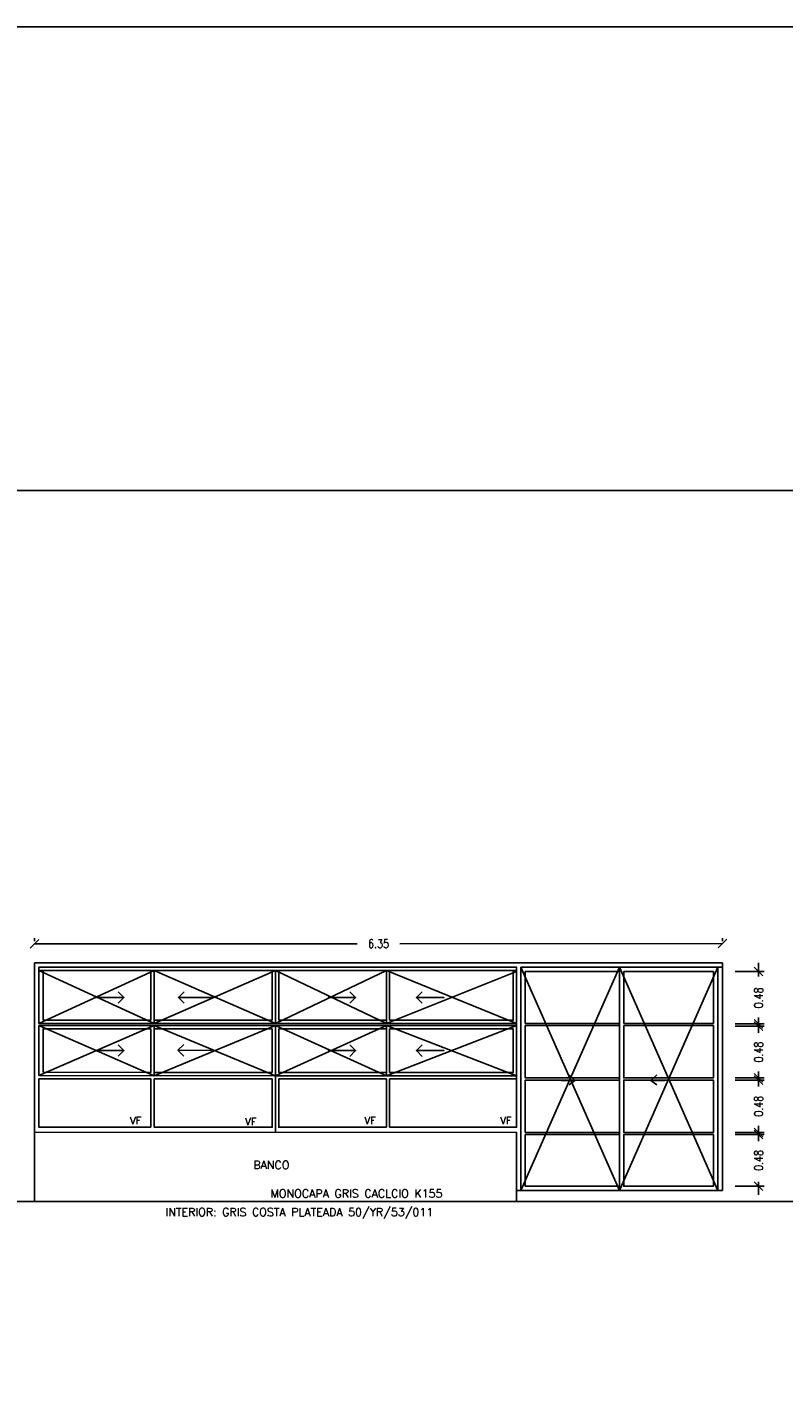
# Model space of a CAD drawing. Header units: millimetres. Extents: x -16.9 to 28.8, y -107.7 to -14.2.
# Tile 13 of 16: x -8.5 to -1.5, y -26.6 to -14.2. Entities that reach past the tile are written whole.
import ezdxf

# ---------------------------------------------------------------- set-up
doc = ezdxf.new("R2010")
doc.units = ezdxf.units.MM
doc.header["$LTSCALE"] = 0.2
for name, color, linetype in [('A ALUMINIO', 5, 'Continuous'), ('A HERRERÍA', 5, 'Continuous'), ('A MURO', 1, 'Continuous'), ('A Muro visto', 2, 'Continuous'), ('A PROYECCION', 8, 'Continuous'), ('TXT COTA', 3, 'Continuous'), ('TXT TERMINACIONES', 3, 'Continuous')]:
    doc.layers.add(name, color=color, linetype=linetype)
doc.styles.add('ESC20', font='romans.shx', dxfattribs={"height": 0.03})
doc.styles.add('SaAS simplex', font='simplex.shx', dxfattribs={"width": 0.8})
doc.styles.get("Standard").update_dxf_attribs({"font": 'ARIALN.TTF'})
doc.dimstyles.new('COTAS 75', dxfattribs={"dimscale": 0.01, "dimtxt": 8, "dimasz": 8, "dimexe": 5, "dimexo": 20, "dimgap": 10, "dimtad": 0, "dimzin": 9, "dimdsep": 46, "dimtxsty": 'SaAS simplex', "dimblk": 'OBLIQUE', "dimcen": 0, "dimclrd": 8, "dimclre": 8, "dimclrt": 256, "dimadec": 1, "dimazin": 0, "dimtfac": 1, "dimtmove": 2, "dimatfit": 3, "dimldrblk": 'OBLIQUE', "dimfxl": 10, "dimlwd": -1, "dimlwe": -1, "dimarcsym": 0})

# ---------------------------------------------------------------- blocks, each defined once
blk = doc.blocks.new('_Oblique')
at = {"layer": 'TXT COTA', "color": 0, "lineweight": -2}
blk.add_line((-0.5, -0.5), (0.5, 0.5), dxfattribs=at)
blk = doc.blocks.new('*D156')
at = {"layer": 'Defpoints', "color": 0, "transparency": 16777216}
for p in [(-2.115, -24.394), (-1.697, -24.394), (-2.115, -24.871)]:
    blk.add_point(p, dxfattribs=at)
at = {"layer": 'TXT COTA', "color": 8, "transparency": 16777216}
for p, q in [((-1.915, -24.394), (-1.647, -24.394)), ((-1.697, -24.394), (-1.697, -24.314)), ((-1.697, -24.394), (-1.697, -24.435)), ((-1.915, -24.871), (-1.647, -24.871)), ((-1.697, -24.871), (-1.697, -24.83)), ((-1.697, -24.871), (-1.697, -24.951))]:
    blk.add_line(p, q, dxfattribs=at)
at = {"layer": 'TXT COTA', "color": 8, "transparency": 16777216, "xscale": 0.08, "yscale": 0.08, "zscale": 0.08}
for p, rotation in [((-1.697, -24.394), 269.9909426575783), ((-1.697, -24.871), 89.99094265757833)]:
    blk.add_blockref('_Oblique', p, dxfattribs=dict(at, rotation=rotation))
at = {"layer": 'TXT COTA', "transparency": 16777216, "insert": (-1.697, -24.633), "char_height": 0.08, "attachment_point": 5, "rotation": 89.9909, "style": 'SaAS simplex'}
blk.add_mtext('0.48', dxfattribs=at)
blk = doc.blocks.new('*D157')
at = {"layer": 'Defpoints', "color": 0, "transparency": 16777216}
for p in [(-2.115, -23.891), (-1.697, -23.891), (-2.115, -24.374)]:
    blk.add_point(p, dxfattribs=at)
at = {"layer": 'TXT COTA', "color": 8, "transparency": 16777216}
for p, q in [((-1.915, -23.891), (-1.647, -23.891)), ((-1.697, -23.891), (-1.697, -23.811)), ((-1.697, -23.891), (-1.697, -23.935)), ((-1.915, -24.374), (-1.647, -24.374)), ((-1.697, -24.374), (-1.697, -24.33)), ((-1.697, -24.374), (-1.697, -24.454))]:
    blk.add_line(p, q, dxfattribs=at)
at = {"layer": 'TXT COTA', "color": 8, "transparency": 16777216, "xscale": 0.08, "yscale": 0.08, "zscale": 0.08}
for p, rotation in [((-1.697, -23.891), 269.9909426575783), ((-1.697, -24.374), 89.99094265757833)]:
    blk.add_blockref('_Oblique', p, dxfattribs=dict(at, rotation=rotation))
at = {"layer": 'TXT COTA', "transparency": 16777216, "insert": (-1.697, -24.133), "char_height": 0.08, "attachment_point": 5, "rotation": 89.9909, "style": 'SaAS simplex'}
blk.add_mtext('0.48', dxfattribs=at)
blk = doc.blocks.new('*D170')
at = {"layer": 'Defpoints', "color": 0, "transparency": 16777216}
for p in [(-2.031, -22.632), (-8.382, -22.81), (-2.031, -22.811)]:
    blk.add_point(p, dxfattribs=at)
at = {"layer": 'TXT COTA', "color": 8, "transparency": 16777216}
for p, q in [((-8.382, -22.61), (-8.382, -22.583)), ((-8.382, -22.633), (-5.404, -22.633)), ((-2.031, -22.632), (-5.009, -22.633)), ((-2.031, -22.611), (-2.031, -22.582))]:
    blk.add_line(p, q, dxfattribs=at)
at = {"layer": 'TXT COTA', "color": 8, "transparency": 16777216, "xscale": 0.08, "yscale": 0.08, "zscale": 0.08}
for p, rotation in [((-8.382, -22.633), 180.0090573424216), ((-2.031, -22.632), 0.009057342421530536)]:
    blk.add_blockref('_Oblique', p, dxfattribs=dict(at, rotation=rotation))
at = {"layer": 'TXT COTA', "transparency": 16777216, "insert": (-5.206, -22.633), "char_height": 0.08, "attachment_point": 5, "rotation": 0.0091, "style": 'SaAS simplex'}
blk.add_mtext('6.35', dxfattribs=at)
blk = doc.blocks.new('*D144')
at = {"layer": 'Defpoints', "color": 0, "transparency": 16777216}
for p in [(-2.115, -23.394), (-1.697, -23.394), (-2.115, -23.871)]:
    blk.add_point(p, dxfattribs=at)
at = {"layer": 'TXT COTA', "color": 8, "transparency": 16777216}
for p, q in [((-1.915, -23.394), (-1.647, -23.394)), ((-1.697, -23.394), (-1.697, -23.314)), ((-1.697, -23.394), (-1.697, -23.435)), ((-1.915, -23.871), (-1.647, -23.871)), ((-1.697, -23.871), (-1.697, -23.83)), ((-1.697, -23.871), (-1.697, -23.951))]:
    blk.add_line(p, q, dxfattribs=at)
at = {"layer": 'TXT COTA', "color": 8, "transparency": 16777216, "xscale": 0.08, "yscale": 0.08, "zscale": 0.08}
for p, rotation in [((-1.697, -23.394), 269.9909426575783), ((-1.697, -23.871), 89.99094265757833)]:
    blk.add_blockref('_Oblique', p, dxfattribs=dict(at, rotation=rotation))
at = {"layer": 'TXT COTA', "transparency": 16777216, "insert": (-1.697, -23.633), "char_height": 0.08, "attachment_point": 5, "rotation": 89.9909, "style": 'SaAS simplex'}
blk.add_mtext('0.48', dxfattribs=at)
blk = doc.blocks.new('*D145')
at = {"layer": 'Defpoints', "color": 0, "transparency": 16777216}
for p in [(-2.115, -22.891), (-1.697, -22.891), (-2.115, -23.374)]:
    blk.add_point(p, dxfattribs=at)
at = {"layer": 'TXT COTA', "color": 8, "transparency": 16777216}
for p, q in [((-1.915, -22.891), (-1.647, -22.891)), ((-1.697, -22.891), (-1.697, -22.811)), ((-1.697, -22.891), (-1.697, -22.935)), ((-1.915, -23.374), (-1.647, -23.374)), ((-1.697, -23.374), (-1.697, -23.33)), ((-1.697, -23.374), (-1.697, -23.454))]:
    blk.add_line(p, q, dxfattribs=at)
at = {"layer": 'TXT COTA', "color": 8, "transparency": 16777216, "xscale": 0.08, "yscale": 0.08, "zscale": 0.08}
for p, rotation in [((-1.697, -22.891), 269.9909426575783), ((-1.697, -23.374), 89.99094265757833)]:
    blk.add_blockref('_Oblique', p, dxfattribs=dict(at, rotation=rotation))
at = {"layer": 'TXT COTA', "transparency": 16777216, "insert": (-1.697, -23.133), "char_height": 0.08, "attachment_point": 5, "rotation": 89.9909, "style": 'SaAS simplex'}
blk.add_mtext('0.48', dxfattribs=at)

msp = doc.modelspace()

# ---------------------------------------------------------------- linework, layer by layer
at = {"layer": 'A ALUMINIO'}
for p, q in [((-8.382, -22.81), (-2.031, -22.811)), ((-8.382, -22.81), (-8.382, -24.373)), ((-8.382, -22.81), (-2.031, -22.811)), ((-8.342, -22.85), (-8.342, -23.368)), ((-8.342, -22.88), (-6.157, -22.881)), ((-7.278, -22.881), (-7.278, -23.368)), ((-7.278, -22.881), (-6.187, -22.881)), ((-6.187, -22.881), (-6.187, -23.338)), ((-6.157, -22.881), (-6.157, -23.368)), ((-3.932, -22.881), (-6.157, -22.881)), ((-5.134, -22.881), (-6.127, -22.881)), ((-6.127, -22.881), (-6.127, -23.338)), ((-5.134, -22.881), (-5.134, -23.368)), ((-3.932, -23.369), (-3.932, -22.891)), ((-3.852, -23.369), (-3.852, -22.891)), ((-3.852, -22.891), (-2.981, -22.891)), ((-2.981, -22.851), (-2.982, -24.911)), ((-2.073, -22.851), (-2.075, -24.911)), ((-2.032, -24.911), (-2.031, -22.811)), ((-2.031, -24.911), (-2.031, -22.811)), ((-8.342, -23.368), (-6.157, -23.368)), ((-8.342, -23.388), (-6.157, -23.388)), ((-7.278, -23.338), (-6.187, -23.338)), ((-7.278, -23.388), (-7.278, -23.851)), ((-7.278, -23.418), (-6.187, -23.418)), ((-6.187, -23.418), (-6.187, -23.821)), ((-3.932, -23.369), (-6.157, -23.368)), ((-6.157, -23.388), (-6.157, -24.373)), ((-3.932, -23.389), (-6.157, -23.388)), ((-5.134, -23.338), (-6.127, -23.338)), ((-5.134, -23.418), (-6.127, -23.418)), ((-6.127, -23.418), (-6.127, -23.821)), ((-5.134, -23.388), (-5.134, -23.851)), ((-3.932, -23.851), (-3.932, -23.389)), ((-2.981, -23.369), (-3.852, -23.369)), ((-2.981, -23.389), (-3.852, -23.389)), ((-2.941, -23.389), (-2.115, -23.389)), ((-8.342, -23.85), (-6.157, -23.851)), ((-8.342, -23.88), (-7.308, -23.881)), ((-7.308, -23.881), (-7.309, -24.326)), ((-7.278, -23.881), (-7.279, -24.326)), ((-7.278, -23.821), (-6.187, -23.821)), ((-7.278, -23.881), (-6.187, -23.881)), ((-3.932, -23.851), (-6.157, -23.851)), ((-5.134, -23.821), (-6.127, -23.821)), ((-5.134, -23.881), (-6.127, -23.881)), ((-6.127, -23.911), (-6.127, -24.288)), ((-5.134, -23.881), (-5.134, -24.326)), ((-3.932, -23.881), (-5.104, -23.881)), ((-5.104, -23.881), (-5.104, -24.326)), ((-8.382, -24.373), (-3.932, -24.374))]:
    msp.add_line(p, q, dxfattribs=at)
for points in [[(-3.932, -24.327), (-3.932, -22.851), (-8.342, -22.85)], [(-7.308, -22.881), (-7.308, -23.338), (-8.302, -23.338), (-8.302, -22.88), (-7.308, -22.881)], [(-5.104, -22.881), (-5.104, -23.338), (-3.962, -23.339), (-3.962, -22.881), (-5.104, -22.881)], [(-3.932, -23.369), (-3.932, -22.891)], [(-2.032, -24.911), (-2.031, -22.851), (-3.892, -22.851), (-3.892, -24.911)], [(-8.342, -23.85), (-8.342, -23.388)], [(-7.308, -23.418), (-7.308, -23.821), (-8.302, -23.82), (-8.302, -23.418), (-7.308, -23.418)], [(-5.104, -23.418), (-5.104, -23.821), (-3.962, -23.821), (-3.962, -23.419), (-5.104, -23.418)], [(-2.982, -23.871), (-3.852, -23.871), (-3.852, -23.389)], [(-2.941, -23.389), (-2.942, -23.871), (-2.115, -23.871), (-2.115, -23.389)], [(-7.309, -24.326), (-8.342, -24.326), (-8.342, -23.88)], [(-6.187, -23.881), (-6.187, -24.326), (-7.279, -24.326)], [(-6.127, -23.881), (-6.127, -24.326), (-5.134, -24.326)], [(-5.104, -24.326), (-3.932, -24.327), (-3.932, -23.881)], [(-2.982, -24.374), (-3.852, -24.374), (-3.852, -23.891), (-2.982, -23.891)], [(-2.032, -24.911), (-3.932, -24.911), (-3.932, -24.374)], [(-2.982, -24.871), (-3.852, -24.871), (-3.852, -24.394), (-2.982, -24.394)]]:
    msp.add_lwpolyline(points, dxfattribs=at)
for points in [[(-2.115, -23.359), (-2.115, -22.891), (-2.941, -22.891), (-2.941, -23.369), (-2.115, -23.369)], [(-2.115, -24.342), (-2.115, -23.891), (-2.942, -23.891), (-2.942, -24.374), (-2.115, -24.374)], [(-2.115, -24.394), (-2.942, -24.394), (-2.942, -24.871), (-2.115, -24.871), (-2.115, -24.394)]]:
    msp.add_lwpolyline(points, close=True, dxfattribs=at)
at = {"layer": 'A HERRERÍA'}
msp.add_line((-2.031, -24.911), (-3.932, -24.911), dxfattribs=at)
at = {"layer": 'A MURO'}
msp.add_line((-16.869, -25.011), (28.799, -25.011), dxfattribs=at)
at = {"layer": 'A Muro visto', "color": 1}
msp.add_line((28.799, -18.45, 10), (-16.869, -18.45, 10), dxfattribs=at)
at = {"layer": 'A Muro visto', "color": 5}
msp.add_lwpolyline([(-16.869, -14.174), (28.799, -14.174), (28.799, -107.67), (-16.869, -107.67)], close=True, dxfattribs=at)
at = {"layer": 'A Muro visto'}
msp.add_lwpolyline([(-3.932, -25.011), (-8.382, -25.01), (-8.382, -24.373), (-3.932, -24.374)], close=True, dxfattribs=at)
at = {"layer": 'A PROYECCION'}
for p, q in [((-8.342, -22.88), (-7.278, -23.368)), ((-7.278, -22.881), (-8.342, -23.368)), ((-7.278, -22.881), (-6.157, -23.368)), ((-6.157, -22.881), (-7.278, -23.368)), ((-5.134, -22.881), (-6.157, -23.368)), ((-6.157, -22.881), (-5.134, -23.368)), ((-5.134, -22.881), (-3.932, -23.369)), ((-3.932, -22.891), (-5.134, -23.368)), ((-2.981, -22.851), (-3.892, -24.911)), ((-3.892, -22.851), (-2.982, -24.911)), ((-2.073, -22.851), (-2.982, -24.911)), ((-2.981, -22.851), (-2.075, -24.911)), ((-7.278, -23.388), (-8.342, -23.85)), ((-8.342, -23.388), (-7.278, -23.851)), ((-7.278, -23.388), (-6.157, -23.851)), ((-6.157, -23.388), (-7.278, -23.851)), ((-5.134, -23.388), (-6.157, -23.851)), ((-6.157, -23.388), (-5.134, -23.851)), ((-5.134, -23.389), (-3.932, -23.851)), ((-3.932, -23.389), (-5.134, -23.851))]:
    msp.add_line(p, q, dxfattribs=at)
for points in [[(-7.61, -23.076), (-7.557, -23.129), (-7.81, -23.129), (-7.557, -23.129), (-7.61, -23.182)], [(-7.001, -23.076), (-7.054, -23.129), (-6.743, -23.129), (-7.054, -23.129), (-7.001, -23.182)], [(-5.471, -23.077), (-5.418, -23.13), (-5.671, -23.13), (-5.418, -23.13), (-5.471, -23.183)], [(-4.803, -23.077), (-4.856, -23.13), (-4.603, -23.13), (-4.856, -23.13), (-4.803, -23.183)], [(-7.61, -23.566), (-7.557, -23.619), (-7.81, -23.619), (-7.557, -23.619), (-7.61, -23.672)], [(-7.005, -23.564), (-7.058, -23.617), (-6.747, -23.618), (-7.058, -23.617), (-7.005, -23.671)], [(-5.471, -23.567), (-5.418, -23.62), (-5.671, -23.62), (-5.418, -23.62), (-5.471, -23.673)], [(-4.803, -23.567), (-4.856, -23.62), (-4.603, -23.62), (-4.856, -23.62), (-4.803, -23.673)], [(-3.446, -23.843), (-3.393, -23.896), (-3.52, -23.896), (-3.393, -23.896), (-3.446, -23.934)], [(-2.638, -23.843), (-2.691, -23.896), (-2.563, -23.896), (-2.691, -23.896), (-2.638, -23.934)]]:
    msp.add_lwpolyline(points, dxfattribs=at)

# ---------------------------------------------------------------- texts
at = {"layer": 'TXT COTA', "ltscale": 0.025, "insert": (-6.362, -24.637), "char_height": 0.0748, "width": 1.56747, "attachment_point": 1, "rotation": 359.9909, "style": 'ESC20'}
msp.add_mtext('BANCO', dxfattribs=at)
at = {"layer": 'TXT COTA', "ltscale": 0.025, "char_height": 0.0748, "attachment_point": 1, "style": 'ESC20'}
for s, insert, width in [('MONOCAPA GRIS CACLCIO K155', (-6.203, -24.901), 2.196), ('INTERIOR: GRIS COSTA PLATEADA 50/YR/53/011', (-7.173, -25.072), 2.96853)]:
    msp.add_mtext(s, dxfattribs=dict(at, insert=insert, width=width))
at = {"layer": 'TXT TERMINACIONES', "color": 252, "char_height": 0.06784, "attachment_point": 7, "rotation": 359.9909}
for insert in [(-7.501, -24.297, 10), (-6.438, -24.308, 10), (-5.336, -24.297, 10), (-4.082, -24.297, 10)]:
    msp.add_mtext('{\\Fromans|c0;VF}', dxfattribs=dict(at, insert=insert))

# ---------------------------------------------------------------- dimensions: what is measured, and where the dimension line sits
at = {"layer": 'TXT COTA'}
for base, p1, p2, angle, picture, middle in [((-2.031, -22.632), (-8.382, -22.81), (-2.031, -22.811), 180.0091, '*D170', (-5.206, -22.633)), ((-1.697, -22.891), (-2.115, -23.374), (-2.115, -22.891), 269.9909, '*D145', (-1.697, -23.133)), ((-1.697, -23.394), (-2.115, -23.871), (-2.115, -23.394), 269.9909, '*D144', (-1.697, -23.633)), ((-1.697, -23.891), (-2.115, -24.374), (-2.115, -23.891), 269.9909, '*D157', (-1.697, -24.133)), ((-1.697, -24.394), (-2.115, -24.871), (-2.115, -24.394), 269.9909, '*D156', (-1.697, -24.633))]:
    dim = msp.add_linear_dim(base=base, p1=p1, p2=p2, angle=angle, dimstyle='COTAS 75', dxfattribs=at)
    dim.commit()
    dim.dimension.update_dxf_attribs({"geometry": picture, "text_midpoint": middle})

doc.saveas('drawing.dxf')
